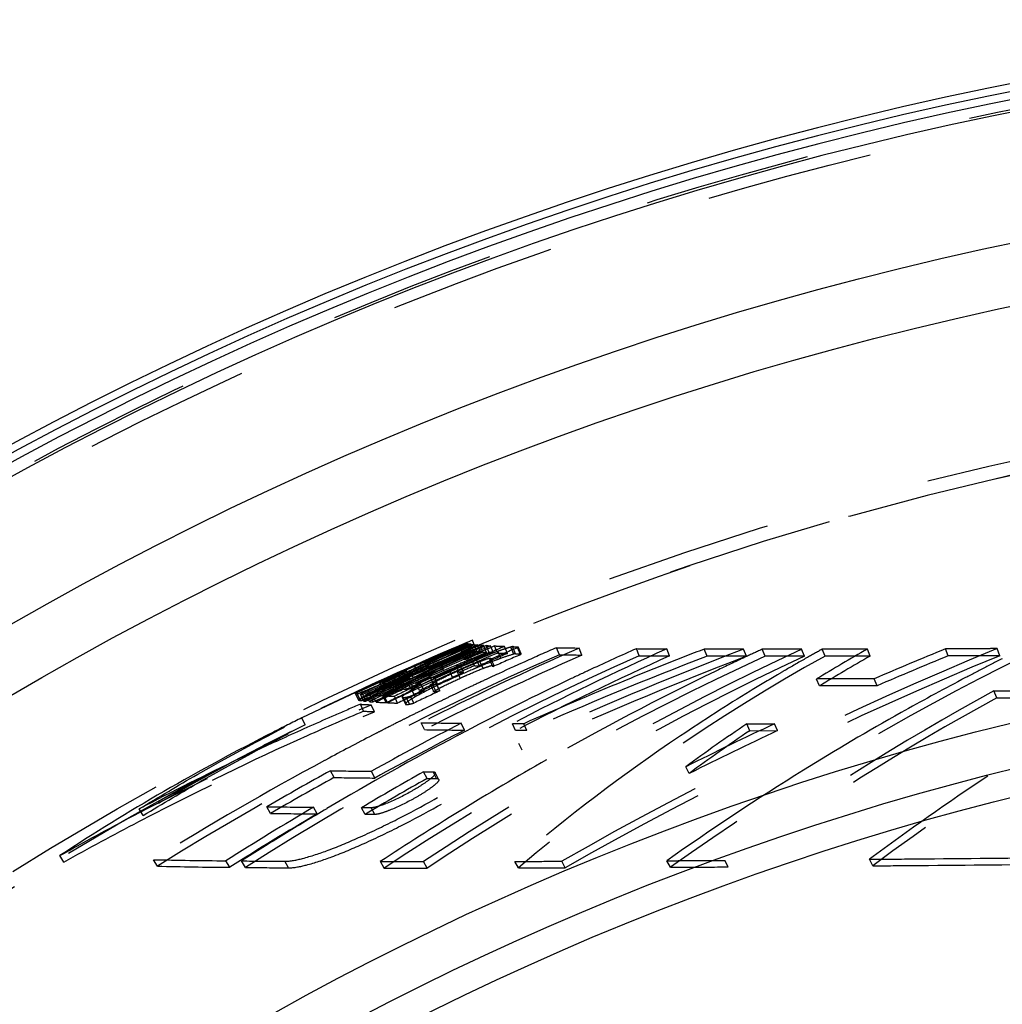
# Model space of a CAD drawing. Header units: millimetres. Extents: x 304 to 696, y 354 to 646.
# Tile 4 of 8: x 383 to 421, y 600 to 639. Entities that reach past the tile are written whole.
import ezdxf

# ---------------------------------------------------------------- set-up
doc = ezdxf.new("R2010")
doc.units = ezdxf.units.MM
doc.header["$LTSCALE"] = 65.185185
doc.linetypes.add('HIDDEN', pattern=[0.2, 0.1, -0.1])
doc.layers.add('KOERPER', color=7, linetype='CONTINUOUS')
doc.layers.add('KONST.EL_MIT_GEO', color=7, linetype='CONTINUOUS')

msp = doc.modelspace()

# ---------------------------------------------------------------- linework, layer by layer
at = {"layer": 'KOERPER', "color": 8, "linetype": 'HIDDEN'}
msp.add_circle((448.916, 499.1), 139, dxfattribs=at)
for start, end in [(116.16598, 112.91976), (113.94808, 114.48931)]:
    msp.add_arc((448.916, 499.1), 125, start, end, dxfattribs=at)
at = {"layer": 'KONST.EL_MIT_GEO', "color": 8, "linetype": 'HIDDEN'}
for p, q in [((400.119, 614.508), (398.056, 613.613)), ((400.099, 614.488), (400.216, 614.211)), ((400.251, 614.192), (400.105, 614.5)), ((400.519, 614.152), (400.35, 614.605)), ((399.632, 614.213), (399.441, 614.132)), ((399.823, 614.293), (399.632, 614.213)), ((400.022, 613.864), (399.904, 614.139)), ((400.229, 614.342), (399.945, 614.217)), ((400.056, 614.164), (399.983, 614.133)), ((400.102, 613.858), (399.983, 614.133)), ((400.266, 614.253), (400.056, 614.164)), ((400.206, 614.453), (400.129, 614.42)), ((400.392, 614.186), (400.151, 614.082)), ((400.297, 614.181), (400.18, 614.457)), ((400.323, 614.176), (400.206, 614.453)), ((400.305, 614.438), (400.206, 614.396)), ((400.311, 614.377), (400.229, 614.342)), ((400.349, 614.288), (400.266, 614.253)), ((400.401, 614.165), (400.284, 614.441)), ((400.422, 614.426), (400.311, 614.377)), ((400.445, 614.328), (400.349, 614.288)), ((400.487, 614.227), (400.392, 614.186)), ((400.555, 614.374), (400.445, 614.328)), ((400.597, 614.275), (400.487, 614.227)), ((400.655, 614.14), (400.538, 614.416)), ((400.637, 614.409), (400.555, 614.374)), ((400.799, 614.361), (400.597, 614.275)), ((400.754, 614.133), (400.637, 614.409)), ((400.857, 614.224), (400.728, 614.168)), ((400.783, 614.399), (400.749, 614.401)), ((400.9, 614.123), (400.783, 614.399)), ((400.875, 614.394), (400.799, 614.361)), ((401.081, 614.321), (400.857, 614.224)), ((400.992, 614.118), (400.875, 614.394)), ((401.171, 614.108), (401.054, 614.384)), ((401.212, 614.377), (401.081, 614.321)), ((401.329, 614.101), (401.212, 614.377)), ((401.253, 614.375), (401.212, 614.377)), ((401.46, 613.893), (401.343, 614.169)), ((401.718, 614.085), (401.602, 614.361)), ((401.959, 614.056), (401.843, 614.332)), ((402.029, 614.074), (401.913, 614.35)), ((401.937, 614.35), (401.913, 614.35)), ((402.224, 614.037), (402.107, 614.313)), ((402.252, 614.068), (402.135, 614.344)), ((403.749, 614.033), (403.634, 614.309)), ((404.632, 614.019), (404.517, 614.295)), ((406.876, 613.995), (406.762, 614.271)), ((408.063, 613.987), (407.95, 614.263)), ((409.53, 613.98), (409.419, 614.256)), ((411.069, 613.976), (410.958, 614.252)), ((411.803, 613.975), (411.693, 614.251)), ((413.233, 614.25), (411.693, 614.251)), ((413.342, 613.975), (413.233, 614.25)), ((414.148, 613.975), (414.039, 614.251)), ((415.914, 613.978), (415.807, 614.254)), ((418.966, 613.987), (418.861, 614.263)), ((420.993, 613.996), (420.889, 614.272)), ((398.474, 613.751), (398.189, 613.625)), ((398.608, 613.45), (398.455, 613.767)), ((398.674, 613.839), (398.474, 613.751)), ((398.677, 613.807), (398.487, 613.725)), ((398.868, 613.889), (398.677, 613.807)), ((399.156, 613.478), (399.035, 613.753)), ((399.21, 613.474), (399.089, 613.749)), ((400.423, 613.605), (400.304, 613.88)), ((400.633, 613.573), (400.481, 613.873)), ((400.758, 613.498), (400.639, 613.773)), ((401.143, 613.563), (401.024, 613.838)), ((401.194, 613.611), (401.057, 613.903)), ((402.396, 613.76), (402.148, 613.649)), ((413.343, 613.975), (411.804, 613.975)), ((397.771, 613.066), (397.647, 613.339)), ((397.882, 613.127), (397.759, 613.401)), ((397.88, 613.378), (397.788, 613.336)), ((398.049, 613.36), (397.824, 613.256)), ((398.1, 613.477), (397.88, 613.378)), ((398.02, 613.137), (397.897, 613.411)), ((398.16, 613.342), (397.998, 613.27)), ((398.134, 613.4), (398.049, 613.36)), ((398.077, 613.623), (398.056, 613.613)), ((398.178, 613.339), (398.056, 613.613)), ((398.189, 613.625), (398.06, 613.567)), ((398.199, 613.349), (398.077, 613.623)), ((398.363, 613.594), (398.1, 613.477)), ((398.414, 613.333), (398.293, 613.607)), ((398.514, 613.661), (398.363, 613.594)), ((399.58, 613.115), (399.458, 613.389)), ((399.828, 613.341), (399.708, 613.615)), ((399.76, 613.613), (399.725, 613.614)), ((399.861, 613.114), (399.74, 613.388)), ((399.988, 613.334), (399.868, 613.609)), ((401.529, 613.366), (401.36, 613.289)), ((401.656, 613.425), (401.529, 613.366)), ((401.827, 613.503), (401.656, 613.425)), ((401.952, 613.56), (401.827, 613.503)), ((402.148, 613.649), (401.952, 613.56)), ((409.977, 613.442), (409.849, 613.381)), ((396.976, 613.128), (393.662, 611.559)), ((396.703, 612.995), (396.424, 612.867)), ((396.822, 613.008), (396.74, 612.971)), ((396.925, 612.751), (396.8, 613.024)), ((396.997, 612.714), (396.872, 612.987)), ((397.101, 612.855), (396.976, 613.128)), ((397.382, 612.841), (397.258, 613.114)), ((397.388, 612.889), (397.352, 612.968)), ((397.534, 612.96), (397.412, 612.904)), ((397.568, 613.028), (397.444, 613.301)), ((397.635, 613.108), (397.453, 613.027)), ((397.578, 612.754), (397.453, 613.027)), ((397.658, 612.687), (397.534, 612.96)), ((397.824, 613.256), (397.577, 613.141)), ((397.791, 613.026), (397.633, 612.954)), ((397.758, 612.681), (397.633, 612.954)), ((397.848, 613.203), (397.635, 613.108)), ((397.904, 613.078), (397.791, 613.026)), ((397.998, 613.27), (397.848, 613.203)), ((397.991, 613.118), (397.904, 613.078)), ((398.801, 613.313), (398.696, 613.265)), ((398.819, 612.884), (398.696, 613.157)), ((398.98, 612.878), (398.857, 613.151)), ((399.018, 612.707), (398.894, 612.98)), ((400.879, 613.066), (400.807, 613.032)), ((401.034, 613.138), (400.879, 613.066)), ((401.287, 613.255), (401.034, 613.138)), ((401.36, 613.289), (401.287, 613.255)), ((413.93, 612.81), (413.817, 613.083)), ((416.188, 612.818), (416.077, 613.09)), ((396.424, 612.867), (396.222, 612.773)), ((396.383, 612.397), (396.257, 612.668)), ((396.683, 612.564), (396.562, 612.507)), ((396.907, 612.824), (396.637, 612.696)), ((396.805, 612.621), (396.683, 612.564)), ((396.849, 612.658), (396.724, 612.93)), ((396.726, 612.93), (396.724, 612.93)), ((396.851, 612.657), (396.726, 612.93)), ((397.047, 612.734), (396.805, 612.621)), ((396.851, 612.657), (396.849, 612.658)), ((397.107, 612.919), (396.907, 612.824)), ((397.169, 612.791), (397.047, 612.734)), ((397.231, 612.588), (397.056, 612.505)), ((397.412, 612.904), (397.169, 612.791)), ((397.364, 612.65), (397.231, 612.588)), ((397.94, 612.671), (397.816, 612.944)), ((397.942, 612.919), (397.842, 612.873)), ((398.057, 612.665), (397.933, 612.938)), ((398.098, 612.382), (397.973, 612.654)), ((398.272, 612.632), (398.147, 612.904)), ((398.452, 612.625), (398.328, 612.897)), ((398.839, 612.563), (398.715, 612.835)), ((398.922, 612.577), (398.798, 612.85)), ((399.067, 612.618), (398.943, 612.891)), ((399.851, 612.58), (399.693, 612.505)), ((400.033, 612.667), (399.851, 612.58)), ((400.251, 612.771), (400.033, 612.667)), ((420.87, 612.347), (420.761, 612.619)), ((395.897, 612.256), (395.742, 612.549)), ((395.962, 612.239), (395.834, 612.511)), ((396.082, 612.221), (395.955, 612.492)), ((396.182, 612.209), (396.055, 612.481)), ((396.296, 612.198), (396.169, 612.47)), ((396.452, 612.186), (396.324, 612.458)), ((396.562, 612.507), (396.441, 612.45)), ((396.511, 612.299), (396.441, 612.45)), ((396.568, 612.178), (396.511, 612.299)), ((396.97, 612.156), (396.843, 612.427)), ((397.056, 612.505), (396.887, 612.425)), ((397.014, 612.154), (396.887, 612.425)), ((397.414, 612.137), (397.287, 612.408)), ((397.592, 612.37), (397.719, 612.099)), ((397.76, 612.084), (397.633, 612.355)), ((397.875, 612.097), (397.748, 612.368)), ((398.044, 612.136), (397.918, 612.407)), ((399.031, 612.185), (398.735, 612.041)), ((399.104, 612.22), (399.031, 612.185)), ((399.23, 612.282), (399.104, 612.22)), ((396.084, 611.823), (395.955, 612.093)), ((395.998, 612.091), (395.955, 612.093)), ((396.504, 611.803), (396.376, 612.073)), ((398.36, 611.856), (398.251, 611.802)), ((398.433, 611.892), (398.36, 611.856)), ((398.735, 612.041), (398.433, 611.892)), ((393.795, 611.29), (393.662, 611.559)), ((398.467, 611.101), (398.337, 611.37)), ((400.031, 611.081), (399.903, 611.35)), ((402.033, 611.065), (401.906, 611.333)), ((402.35, 611.331), (401.906, 611.333)), ((402.477, 611.062), (402.033, 611.065)), ((402.477, 611.062), (402.35, 611.331)), ((411.081, 611.326), (412.172, 611.33)), ((411.201, 611.058), (411.081, 611.326)), ((411.201, 611.058), (412.291, 611.061)), ((412.291, 611.061), (412.172, 611.33)), ((402.29, 610.293), (402.161, 610.56)), ((394.729, 609.985), (394.559, 609.893)), ((394.924, 609.226), (394.786, 609.49)), ((408.83, 609.385), (408.703, 609.649)), ((396.523, 609.205), (396.386, 609.469)), ((398.568, 609.188), (398.433, 609.452)), ((398.433, 609.452), (398.8, 609.45)), ((398.568, 609.188), (398.935, 609.186)), ((398.935, 609.186), (398.8, 609.45)), ((399.02, 609.155), (398.885, 609.419)), ((387.45, 607.737), (387.302, 607.997)), ((392.443, 607.823), (392.299, 608.084)), ((394.262, 607.799), (394.119, 608.06)), ((396.143, 607.783), (396.002, 608.044)), ((396.375, 608.042), (396.002, 608.044)), ((396.516, 607.781), (396.375, 608.042)), ((396.516, 607.781), (396.144, 607.783)), ((384.351, 605.914), (384.196, 606.17)), ((388.011, 605.753), (387.858, 606.009)), ((416.023, 605.768), (415.894, 606.024)), ((390.84, 605.71), (390.69, 605.966)), ((391.455, 605.704), (391.305, 605.96)), ((393.143, 605.691), (392.994, 605.947)), ((396.883, 605.679), (396.738, 605.934)), ((396.738, 605.934), (398.432, 605.934)), ((396.881, 605.679), (398.576, 605.678)), ((398.576, 605.678), (398.432, 605.934)), ((402.142, 605.684), (402, 605.94)), ((403.978, 605.691), (403.838, 605.947)), ((408.093, 605.712), (407.956, 605.967)), ((410.361, 605.726), (410.227, 605.982))]:
    msp.add_line(p, q, dxfattribs=at)
for radius in [139, 138.464, 125.536, 125]:
    msp.add_circle((448.916, 499.1), radius, dxfattribs=at)
at = {"layer": 'KONST.EL_MIT_GEO', "color": 7, "linetype": 'Continuous'}
for radius in [133.87, 131.455, 115.55, 113.8, 112.728]:
    msp.add_circle((448.916, 499.1), radius, dxfattribs=at)
for radius, start, end in [(140, 93.09, 86.90886), (139.7, 93.12069, 86.87931), (139.384, 93.13465, 86.86535), (138.901, 93.13465, 86.86535)]:
    msp.add_arc((448.916, 499.1), radius, start, end, dxfattribs=at)
at = {"layer": 'KONST.EL_MIT_GEO', "color": 8, "linetype": 'HIDDEN'}
for centre, radius, start, end in [((448.916, 499.1), 125.3, 112.80508, 116.16598), ((448.978, 498.972), 125.435, 112.93443, 114.62923), ((448.938, 499.042), 125.36, 112.92585, 113.95338), ((448.985, 498.957), 125.151, 112.93452, 115.11337), ((449.115, 498.83), 125.291, 112.96347, 115.13559), ((449.553, 498.865), 125.581, 113.04066, 115.21428), ((449.424, 498.817), 125.322, 113.01715, 115.19106), ((449.552, 498.864), 125.282, 113.04061, 115.21421), ((446.834, 507.916), 115.883, 113.54657, 115.85568), ((450.669, 493.732), 130.572, 112.46088, 114.59504), ((450.667, 493.737), 130.267, 112.45972, 114.59386), ((450.075, 499.25), 124.915, 113.13727, 114.76062), ((450.259, 499.417), 125.054, 113.17033, 114.79432), ((450.258, 499.415), 124.756, 113.17026, 114.79423), ((448.938, 499.042), 125.06, 112.92584, 113.95337), ((446.711, 500.781), 122.777, 112.21859, 113.22596), ((453.384, 503.068), 121.488, 113.71823, 116.94312), ((446.712, 500.781), 122.477, 112.21723, 113.22471), ((460.862, 512.152), 112.661, 115.00887, 123.65161), ((449.044, 498.895), 125.518, 112.94746, 113.76888), ((449.217, 498.827), 125.599, 112.98084, 113.82232), ((449.402, 498.87), 125.564, 113.06635, 113.90809), ((449.044, 498.895), 125.218, 112.94744, 113.76886), ((449.216, 498.827), 125.299, 112.9808, 113.82229), ((447.893, 499.381), 124.261, 112.50854, 113.36745), ((449.122, 498.855), 125.563, 112.96333, 113.68878), ((447.853, 499.473), 124.461, 112.89079, 113.17732), ((446.945, 507.669), 116.453, 113.80295, 114.05901), ((448.021, 499.074), 124.894, 112.54843, 112.70021), ((448.1, 504.732), 119.552, 113.44298, 113.7746), ((400.799, 625.494), 11.39, 265.5353, 265.8941), ((448.101, 504.725), 119.259, 113.44358, 113.77521), ((450.474, 495.241), 128.869, 112.69447, 113.00931), ((450.394, 499.618), 124.854, 113.44023, 113.68213), ((400.828, 618.816), 4.409, 263.3216, 264.4579), ((400.93, 618.407), 4.275, 263.1796, 264.4839), ((401.164, 622.349), 7.957, 264.7376, 265.4861), ((450.486, 500.645), 123.778, 113.26191, 113.82763), ((401.264, 621.885), 7.769, 264.6476, 265.5026), ((401.732, 630.041), 15.671, 266.1123, 266.4023), ((401.847, 629.731), 15.636, 265.9942, 266.5305), ((402.361, 640.813), 26.462, 266.8223, 267.1694), ((402.454, 640.127), 26.051, 266.7828, 267.1771), ((406.647, 599.34), 15.748, 110.0055, 111.0275), ((450.992, 501.294), 123.138, 113.39021, 113.9406), ((403.354, 662.55), 48.22, 267.5029, 267.9179), ((405.789, 601.685), 13.252, 109.6033, 109.9882), ((405.99, 601.121), 13.85, 109.3088, 109.603), ((404.708, 604.812), 9.943, 107.9678, 109.3691), ((456.156, 507.084), 117.52, 114.21676, 117.49197), ((404.578, 698.001), 83.693, 268.19156, 268.32753), ((467.672, 466.764), 158.016, 111.03322, 114.49323), ((452.522, 502.327), 122.189, 113.58475, 114.2199), ((407.875, 850.838), 236.567, 268.97293, 269.18682), ((477.454, 476.797), 148.657, 112.36485, 119.68319), ((455.071, 505.989), 118.569, 114.04367, 114.98418), ((411.065, 1157.326), 543.072, 269.54604, 269.6714), ((465.578, 468.54), 156.163, 111.07678, 111.69892), ((458.781, 512.114), 112.469, 114.75072, 115.09786), ((450.466, 548.426), 75.232, 118.95981, 119.49423), ((451.258, 551.728), 71.877, 119.55311, 121.39305), ((474.034, 479.369), 145.741, 112.24504, 113.43283), ((452.9, 501.521), 122.78, 113.59783, 121.90398), ((455.408, 505.242), 119.091, 114.04964, 122.48069), ((459.284, 511.027), 113.37, 114.75997, 123.39575), ((450.429, 499.535), 124.644, 113.19866, 115.37468), ((449.011, 499.047), 125.352, 113.77776, 114.29148), ((447.982, 505.043), 119.22, 114.23956, 115.07614), ((450.061, 499.287), 125.174, 113.49801, 114.58026), ((453.383, 503.057), 121.199, 113.71814, 116.943), ((446.864, 507.849), 116.256, 114.31524, 114.57165), ((450.45, 495.184), 129.211, 113.42175, 113.68602), ((460.857, 512.121), 112.391, 115.00887, 123.65161), ((446.905, 507.76), 116.354, 114.05901, 114.31524), ((399.912, 624.913), 11.195, 265.5064, 265.7829), ((450.414, 499.573), 124.903, 113.924, 114.16583), ((450.338, 500.415), 124.007, 113.79582, 114.09724), ((450.404, 499.595), 124.878, 113.68213, 113.924), ((400.905, 625.076), 11.248, 265.4974, 265.9042), ((412.008, 586.055), 30.076, 112.9178, 113.1516), ((411.267, 587.808), 28.172, 112.6747, 112.9181), ((402.44, 666.674), 52.837, 267.6828, 267.8755), ((410.435, 589.801), 26.013, 112.4181, 112.675), ((409.656, 591.687), 23.972, 112.1556, 112.4173), ((450.485, 500.642), 123.481, 113.26191, 113.82763), ((408.33, 594.968), 20.433, 111.0335, 112.181), ((450.991, 501.29), 122.842, 113.39015, 113.94063), ((403.423, 661.148), 47.094, 267.4518, 267.9257), ((402.808, 611.031), 3.142, 104.3607, 105.6764), ((404.67, 697.063), 83.031, 268.17744, 268.33106), ((456.154, 507.064), 117.24, 114.2167, 117.49189), ((449.832, 549.464), 73.723, 118.9493, 130.30714), ((467.645, 466.803), 157.673, 111.02758, 114.48764), ((465.523, 468.654), 155.74, 111.07131, 113.87968), ((407.987, 850.856), 236.86, 268.97476, 269.18826), ((477.427, 476.799), 148.35, 112.35918, 119.67667), ((411.176, 1157.66), 543.682, 269.54683, 269.67197), ((467.209, 522.394), 102.159, 116.27118, 125.35656), ((458.858, 511.948), 112.652, 115.09794, 115.71603), ((450.361, 548.612), 75.018, 119.49415, 120.20325), ((451.269, 551.645), 71.662, 119.5615, 121.40207), ((472.704, 530.175), 94.484, 117.41688, 126.86284), ((474.016, 479.36), 145.447, 112.2398, 113.4274), ((466.564, 523.71), 100.987, 116.76371, 117.27391), ((449.131, 498.833), 125.588, 113.99525, 115.13562), ((449.425, 498.817), 125.623, 114.27082, 115.19106), ((449.102, 499.075), 125.325, 114.1845, 114.70436), ((449.011, 499.049), 125.05, 113.77775, 114.29147), ((447.983, 505.036), 118.928, 114.2402, 115.07681), ((450.433, 495.222), 128.87, 113.42093, 114.21408), ((446.828, 507.929), 116.168, 114.57166, 114.78167), ((450.437, 495.214), 129.178, 113.68602, 113.87159), ((450.425, 499.548), 124.93, 114.16583, 114.40764), ((450.494, 500.547), 123.878, 114.12162, 114.63478), ((450.493, 500.544), 123.581, 114.12162, 114.63478), ((400.033, 624.66), 11.216, 265.5154, 265.7913), ((413.868, 581.589), 34.912, 114.3766, 114.7631), ((416.987, 574.712), 42.464, 114.1953, 114.3808), ((416.09, 576.709), 40.274, 114.0028, 114.1953), ((415.227, 578.648), 38.152, 113.8029, 114.0029), ((401.89, 667.213), 53.642, 267.7238, 267.8391), ((450.337, 500.412), 123.709, 113.79582, 114.09724), ((401.954, 665.564), 52.267, 267.6687, 267.8444), ((414.401, 580.52), 36.106, 113.5947, 113.803), ((413.154, 583.38), 32.986, 113.1552, 113.5984), ((402.558, 666.477), 52.915, 267.6871, 267.8794), ((459.204, 511.249), 113.432, 115.79207, 119.55938), ((455.158, 505.803), 118.775, 114.98402, 115.39975), ((465.567, 468.568), 156.133, 111.6989, 112.32209), ((450.275, 548.761), 74.846, 120.20341, 120.49847), ((466.673, 523.498), 101.225, 117.27391, 117.77829), ((472.735, 530.264), 94.709, 118.47485, 123.45779), ((449.139, 498.818), 125.605, 114.656, 115.13958), ((448.977, 499.043), 125.356, 114.28145, 114.59667), ((449.101, 499.076), 125.024, 114.1845, 114.70435), ((391.544, 625.266), 13.385, 293.4587, 294.1595), ((448.976, 499.044), 125.055, 114.28144, 114.59666), ((384.573, 640.879), 30.484, 294.1024, 294.2904), ((446.743, 508.11), 115.968, 115.08497, 115.34189), ((374.288, 663.663), 55.482, 294.2925, 294.461), ((374.903, 662.362), 54.043, 294.4388, 294.6149), ((398.814, 633.044), 20.125, 266.3837, 266.6364), ((450.437, 499.522), 124.959, 114.4605, 114.84101), ((450.359, 500.344), 124.08, 114.6057, 114.88465), ((407.972, 594.079), 21.101, 115.6043, 116.6349), ((400.838, 665.014), 51.902, 267.6351, 267.8132), ((410.325, 589.19), 26.526, 115.1729, 115.6252), ((412.185, 585.235), 30.896, 114.7618, 115.1744), ((455.305, 505.497), 119.114, 115.40065, 117.62783), ((452.644, 502.061), 122.481, 115.03836, 115.32557), ((465.499, 468.732), 155.956, 112.32185, 113.88558), ((450.167, 548.942), 74.636, 120.49817, 121.45268), ((466.887, 523.095), 101.681, 117.77906, 119.30189), ((448.981, 498.965), 125.443, 114.87135, 115.11347), ((446.661, 508.283), 115.777, 115.59897, 115.85623), ((449.752, 499.645), 124.468, 114.74172, 115.29553), ((450.133, 500.03), 124.391, 114.81209, 115.36656), ((450.132, 500.028), 124.092, 114.81208, 115.36656), ((450.534, 500.491), 123.938, 114.91229, 115.44358), ((450.458, 499.476), 125.01, 114.89115, 115.13286), ((450.533, 500.488), 123.641, 114.91228, 115.44358), ((398.925, 632.584), 19.937, 266.3581, 266.6438), ((399.491, 645.426), 32.526, 267.07, 267.2541), ((451.051, 501.115), 123.326, 114.99422, 115.52069), ((399.6, 644.901), 32.273, 267.0518, 267.2598), ((401.684, 606.163), 7.477, 119.1618, 119.7555), ((402.282, 605.091), 8.704, 118.7931, 119.1672), ((451.05, 501.11), 123.03, 114.99428, 115.52067), ((403.592, 602.69), 11.439, 117.2973, 118.7481), ((400.328, 665.403), 52.544, 267.6342, 267.8176), ((450.359, 500.342), 123.782, 114.6057, 114.88465), ((400.439, 664.873), 52.286, 267.6246, 267.8219), ((405.527, 598.961), 15.64, 116.6474, 117.3311), ((400.96, 664.816), 51.976, 267.6394, 267.8172), ((449.879, 549.409), 74.087, 121.45108, 123.96816), ((469.469, 523.634), 101.443, 118.69549, 125.73198), ((396.48, 616.654), 4.195, 262.8152, 264.1842), ((396.607, 616.391), 4.204, 262.8303, 264.196), ((397.109, 623.429), 10.999, 265.0963, 265.9082), ((397.236, 623.177), 11.019, 265.106, 265.916), ((397.979, 636.442), 24.041, 266.3311, 267.2903), ((398.106, 636.208), 24.079, 266.3379, 267.2953), ((399.045, 658.296), 45.921, 267.3075, 267.8071), ((452.684, 501.976), 122.575, 115.61443, 115.8547), ((469.457, 523.584), 101.191, 118.69554, 125.73264), ((443.921, 499.029), 122.818, 112.98836, 113.49078), ((397.837, 646.949), 34.906, 266.9807, 267.4366), ((398.014, 647.63), 35.859, 266.9153, 267.5875), ((398.258, 656.156), 44.124, 267.4241, 267.5542), ((399.171, 658.09), 45.986, 267.3124, 267.8111), ((452.732, 501.878), 122.685, 116.36407, 116.61598), ((435.472, 526.458), 94.817, 116.16462, 116.91245), ((442.594, 502.069), 119.501, 113.48837, 114.51663), ((452.754, 501.835), 122.733, 116.61597, 116.80535), ((467.357, 522.263), 102.637, 119.30375, 121.78129), ((454.903, 504.259), 120.389, 117.18418, 119.08241), ((454.9, 504.245), 120.102, 117.18407, 119.08228), ((452.798, 501.747), 122.831, 117.09183, 117.25919), ((452.777, 501.789), 122.784, 116.80535, 117.09184), ((403.328, 941.497), 330.164, 269.1339, 269.40561), ((403.454, 941.577), 330.514, 269.13538, 269.40661), ((455.442, 505.231), 119.413, 117.62711, 117.79744), ((475.087, 477.035), 148.302, 115.10233, 116.59159), ((450.57, 552.806), 70.597, 124.01131, 126.37291), ((475.064, 477.034), 147.999, 115.09664, 116.5857), ((450.582, 552.719), 70.387, 124.02122, 126.3836), ((433.422, 530.46), 90.321, 116.90218, 120.00038), ((440.827, 505.944), 115.242, 114.51694, 115.49352), ((455.644, 504.856), 119.84, 117.79918, 120.60058), ((452.85, 501.647), 122.944, 117.25932, 118.21287), ((449.407, 550.107), 73.244, 123.96653, 130.33343), ((438.3, 511.222), 109.39, 115.4885, 117.78811), ((453.087, 501.216), 123.436, 118.30494, 121.90057), ((459.685, 510.395), 114.412, 119.55763, 121.54452), ((453.794, 502.285), 122.372, 118.82929, 120.16683), ((399.61, 915.161), 305.709, 269.0957, 269.39565), ((468.209, 520.901), 104.243, 121.78484, 125.31004), ((453.791, 502.275), 122.081, 118.82915, 120.16667), ((399.745, 915.201), 306.013, 269.09722, 269.39665), ((456.45, 506.48), 118.191, 119.39793, 120.75972), ((456.446, 506.463), 117.908, 119.39792, 120.75972), ((474.005, 528.343), 97.011, 123.45815, 126.79915), ((429.507, 537.307), 82.433, 120.02325, 123.34474), ((455.481, 503.716), 121.05, 120.45876, 122.36071), ((397.602, 942.998), 334.956, 269.09287, 269.40418), ((455.913, 504.398), 120.37, 120.59943, 121.53046), ((455.478, 503.703), 120.762, 120.45862, 122.36055), ((397.742, 943.05), 335.269, 269.09437, 269.40515), ((460.059, 509.784), 115.128, 121.54437, 123.36768), ((456.031, 504.204), 120.597, 121.53044, 122.46041), ((393.282, 870.928), 264.975, 268.82703, 269.43939), ((393.431, 870.919), 265.222, 268.82896, 269.44026), ((396.015, 1117.686), 511.748, 269.47258, 269.66172), ((396.162, 1117.847), 512.165, 269.47343, 269.66225)]:
    msp.add_arc(centre, radius, start, end, dxfattribs=at)
for points, knots in [([(509.425, 638.1), (502.971, 638.1), (489.763, 636.227), (471.021, 628.032), (453.906, 614.886), (439.033, 597.382), (426.891, 576.202), (414.74, 543.709), (411.137, 517.005), (411.137, 499.1)], [0, 0, 0, 0, 0.103363, 0.210479, 0.324205, 0.446029, 0.57605, 0.713211, 1, 1, 1, 1]), ([(400.18, 614.457), (400.172, 614.459), (400.158, 614.462), (400.145, 614.465), (400.138, 614.467)], [0, 0, 0, 0, 0.541764, 1, 1, 1, 1]), ([(400.284, 614.441), (400.271, 614.443), (400.248, 614.446), (400.225, 614.449), (400.214, 614.451)], [0, 0, 0, 0, 0.5288, 1, 1, 1, 1]), ([(400.297, 614.181), (400.288, 614.183), (400.273, 614.186), (400.258, 614.19), (400.251, 614.192)], [0, 0, 0, 0, 0.547759, 1, 1, 1, 1]), ([(401.913, 614.35), (401.902, 614.348), (401.878, 614.341), (401.854, 614.335), (401.841, 614.331)], [0, 0, 0, 0, 0.464401, 1, 1, 1, 1]), ([(402.107, 614.313), (402.113, 614.318), (402.123, 614.328), (402.132, 614.339), (402.135, 614.344)], [0, 0, 0, 0, 0.563578, 1, 1, 1, 1]), ([(410.958, 614.252), (410.827, 614.252), (410.313, 614.253), (409.8, 614.255), (409.419, 614.256)], [0, 0, 0, 0, 0.256972, 1, 1, 1, 1]), ([(415.807, 614.254), (415.656, 614.253), (415.067, 614.252), (414.478, 614.251), (414.039, 614.251)], [0, 0, 0, 0, 0.255348, 1, 1, 1, 1]), ([(420.889, 614.272), (420.717, 614.271), (420.041, 614.268), (419.365, 614.265), (418.861, 614.263)], [0, 0, 0, 0, 0.254507, 1, 1, 1, 1]), ([(399.74, 613.388), (399.967, 613.491), (400.265, 613.623), (400.568, 613.745), (400.639, 613.773)], [0, 0, 0, 0, 0.765717, 1, 1, 1, 1]), ([(401.46, 613.893), (401.399, 613.871), (401.122, 613.77), (400.847, 613.661), (400.633, 613.573)], [0, 0, 0, 0, 0.218281, 1, 1, 1, 1]), ([(400.639, 613.773), (400.733, 613.809), (400.869, 613.856), (401.011, 613.904), (401.057, 613.903)], [0, 0, 0, 0, 0.68752, 1, 1, 1, 1]), ([(401.075, 613.885), (401.071, 613.878), (401.055, 613.861), (401.036, 613.847), (401.024, 613.838)], [0, 0, 0, 0, 0.372474, 1, 1, 1, 1]), ([(401.959, 614.056), (401.924, 614.046), (401.756, 613.996), (401.591, 613.94), (401.46, 613.893)], [0, 0, 0, 0, 0.20795, 1, 1, 1, 1]), ([(402.224, 614.037), (402.23, 614.042), (402.239, 614.052), (402.248, 614.063), (402.252, 614.068)], [0, 0, 0, 0, 0.562406, 1, 1, 1, 1]), ([(411.069, 613.976), (410.937, 613.976), (410.424, 613.977), (409.911, 613.979), (409.53, 613.98)], [0, 0, 0, 0, 0.256942, 1, 1, 1, 1]), ([(415.914, 613.978), (415.764, 613.978), (415.175, 613.977), (414.586, 613.976), (414.148, 613.975)], [0, 0, 0, 0, 0.255369, 1, 1, 1, 1]), ([(420.993, 613.996), (420.821, 613.995), (420.145, 613.992), (419.47, 613.989), (418.966, 613.987)], [0, 0, 0, 0, 0.254571, 1, 1, 1, 1]), ([(397.258, 613.114), (397.317, 613.141), (397.53, 613.239), (397.744, 613.337), (397.897, 613.411)], [0, 0, 0, 0, 0.275798, 1, 1, 1, 1]), ([(397.647, 613.339), (397.632, 613.332), (397.554, 613.295), (397.475, 613.259), (397.413, 613.23)], [0, 0, 0, 0, 0.204124, 1, 1, 1, 1]), ([(397.759, 613.401), (397.765, 613.397), (397.692, 613.367), (397.679, 613.355), (397.647, 613.339)], [0, 0, 0, 0, 0.169514, 1, 1, 1, 1]), ([(397.897, 613.411), (397.943, 613.432), (398.075, 613.496), (398.207, 613.562), (398.293, 613.607)], [0, 0, 0, 0, 0.342899, 1, 1, 1, 1]), ([(398.02, 613.137), (398.062, 613.157), (398.194, 613.221), (398.326, 613.286), (398.414, 613.333)], [0, 0, 0, 0, 0.317261, 1, 1, 1, 1]), ([(398.894, 612.98), (398.953, 613.012), (399.232, 613.155), (399.516, 613.286), (399.74, 613.388)], [0, 0, 0, 0, 0.214085, 1, 1, 1, 1]), ([(400.633, 613.573), (400.551, 613.539), (400.198, 613.391), (399.848, 613.237), (399.58, 613.115)], [0, 0, 0, 0, 0.2323, 1, 1, 1, 1]), ([(399.861, 613.114), (399.941, 613.151), (400.238, 613.284), (400.537, 613.412), (400.758, 613.498)], [0, 0, 0, 0, 0.271305, 1, 1, 1, 1]), ([(400.758, 613.498), (400.848, 613.533), (400.984, 613.579), (401.126, 613.629), (401.175, 613.628)], [0, 0, 0, 0, 0.663235, 1, 1, 1, 1]), ([(401.194, 613.611), (401.19, 613.603), (401.173, 613.586), (401.155, 613.572), (401.143, 613.563)], [0, 0, 0, 0, 0.363643, 1, 1, 1, 1]), ([(387.302, 607.997), (388.056, 608.462), (391.197, 610.325), (394.459, 611.981), (396.976, 613.128)], [0, 0, 0, 0, 0.242445, 1, 1, 1, 1]), ([(396.257, 612.668), (396.321, 612.696), (396.656, 612.841), (396.989, 612.991), (397.258, 613.114)], [0, 0, 0, 0, 0.190876, 1, 1, 1, 1]), ([(396.872, 612.987), (396.835, 612.971), (396.788, 612.958), (396.737, 612.927), (396.726, 612.93)], [0, 0, 0, 0, 0.771747, 1, 1, 1, 1]), ([(397.382, 612.841), (397.446, 612.87), (397.659, 612.967), (397.871, 613.066), (398.02, 613.137)], [0, 0, 0, 0, 0.298487, 1, 1, 1, 1]), ([(397.771, 613.066), (397.747, 613.054), (397.62, 612.994), (397.492, 612.936), (397.388, 612.889)], [0, 0, 0, 0, 0.185171, 1, 1, 1, 1]), ([(397.882, 613.127), (397.889, 613.123), (397.814, 613.094), (397.801, 613.081), (397.771, 613.066)], [0, 0, 0, 0, 0.189837, 1, 1, 1, 1]), ([(399.58, 613.115), (399.436, 613.05), (398.936, 612.819), (398.44, 612.577), (398.098, 612.382)], [0, 0, 0, 0, 0.286164, 1, 1, 1, 1]), ([(398.696, 612.842), (398.687, 612.86), (398.794, 612.915), (398.841, 612.951), (398.894, 612.98)], [0, 0, 0, 0, 0.248781, 1, 1, 1, 1]), ([(399.018, 612.707), (399.074, 612.737), (399.351, 612.88), (399.635, 613.011), (399.861, 613.114)], [0, 0, 0, 0, 0.203011, 1, 1, 1, 1]), ([(416.077, 613.09), (415.884, 613.09), (415.131, 613.087), (414.378, 613.085), (413.817, 613.083)], [0, 0, 0, 0, 0.255736, 1, 1, 1, 1]), ([(387.45, 607.737), (388.211, 608.205), (391.344, 610.063), (394.599, 611.715), (397.101, 612.855)], [0, 0, 0, 0, 0.245202, 1, 1, 1, 1]), ([(395.834, 612.511), (395.87, 612.504), (396.014, 612.584), (396.151, 612.624), (396.257, 612.668)], [0, 0, 0, 0, 0.239454, 1, 1, 1, 1]), ([(396.383, 612.397), (396.436, 612.419), (396.771, 612.563), (397.103, 612.714), (397.382, 612.841)], [0, 0, 0, 0, 0.157913, 1, 1, 1, 1]), ([(396.997, 612.714), (396.962, 612.698), (396.914, 612.685), (396.864, 612.654), (396.851, 612.657)], [0, 0, 0, 0, 0.744154, 1, 1, 1, 1]), ([(397.388, 612.889), (397.287, 612.843), (397.157, 612.784), (397.026, 612.727), (396.997, 612.714)], [0, 0, 0, 0, 0.77643, 1, 1, 1, 1]), ([(397.973, 612.654), (397.947, 612.639), (397.858, 612.587), (397.77, 612.533), (397.71, 612.491)], [0, 0, 0, 0, 0.294637, 1, 1, 1, 1]), ([(398.82, 612.569), (398.811, 612.588), (398.919, 612.643), (398.965, 612.678), (399.018, 612.707)], [0, 0, 0, 0, 0.252118, 1, 1, 1, 1]), ([(416.188, 612.818), (415.996, 612.817), (415.243, 612.814), (414.49, 612.812), (413.93, 612.81)], [0, 0, 0, 0, 0.255784, 1, 1, 1, 1]), ([(420.761, 612.619), (421.093, 612.621), (422.459, 612.629), (423.825, 612.639), (424.858, 612.646)], [0, 0, 0, 0, 0.243333, 1, 1, 1, 1]), ([(395.742, 612.545), (395.744, 612.541), (395.753, 612.534), (395.763, 612.53), (395.769, 612.528)], [0, 0, 0, 0, 0.379761, 1, 1, 1, 1]), ([(395.779, 612.524), (395.787, 612.522), (395.805, 612.517), (395.824, 612.513), (395.834, 612.511)], [0, 0, 0, 0, 0.446928, 1, 1, 1, 1]), ([(395.87, 612.273), (395.871, 612.269), (395.881, 612.262), (395.89, 612.258), (395.897, 612.256)], [0, 0, 0, 0, 0.379624, 1, 1, 1, 1]), ([(395.906, 612.253), (395.914, 612.25), (395.933, 612.245), (395.951, 612.241), (395.962, 612.239)], [0, 0, 0, 0, 0.4471, 1, 1, 1, 1]), ([(395.962, 612.239), (396, 612.232), (396.144, 612.314), (396.281, 612.353), (396.383, 612.397)], [0, 0, 0, 0, 0.261348, 1, 1, 1, 1]), ([(397.71, 612.491), (397.676, 612.468), (397.637, 612.44), (397.585, 612.385), (397.592, 612.37)], [0, 0, 0, 0, 0.71618, 1, 1, 1, 1]), ([(397.592, 612.37), (397.595, 612.365), (397.609, 612.356), (397.624, 612.356), (397.633, 612.355)], [0, 0, 0, 0, 0.383947, 1, 1, 1, 1]), ([(398.098, 612.382), (397.996, 612.323), (397.862, 612.242), (397.745, 612.153), (397.713, 612.11), (397.719, 612.099)], [0, 0, 0, 0, 0.73821, 0.921944, 1, 1, 1, 1]), ([(420.87, 612.347), (421.202, 612.349), (422.567, 612.358), (423.932, 612.367), (424.965, 612.374)], [0, 0, 0, 0, 0.243151, 1, 1, 1, 1]), ([(384.196, 606.17), (385.143, 606.703), (389.112, 608.853), (393.213, 610.755), (396.376, 612.073)], [0, 0, 0, 0, 0.240874, 1, 1, 1, 1]), ([(384.351, 605.914), (385.318, 606.458), (389.279, 608.601), (393.372, 610.497), (396.504, 611.803)], [0, 0, 0, 0, 0.246413, 1, 1, 1, 1]), ([(396.084, 611.823), (395.343, 611.509), (392.424, 610.237), (389.555, 608.847), (387.45, 607.737)], [0, 0, 0, 0, 0.252606, 1, 1, 1, 1]), ([(397.719, 612.099), (397.721, 612.093), (397.736, 612.085), (397.751, 612.085), (397.76, 612.084)], [0, 0, 0, 0, 0.381151, 1, 1, 1, 1]), ([(451.483, 612.155), (437.807, 598.48), (422.235, 571.421), (411.925, 531.742), (410.101, 510.058), (410.101, 499.1)], [0, 0, 0, 0, 0.472264, 0.732411, 1, 1, 1, 1]), ([(393.795, 611.29), (392.966, 610.883), (389.737, 609.238), (386.606, 607.4), (384.351, 605.914)], [0, 0, 0, 0, 0.254714, 1, 1, 1, 1]), ([(392.994, 605.947), (393.228, 605.946), (393.811, 606.072), (394.8, 606.402), (396.039, 606.925), (397.907, 607.827), (399.717, 608.835), (401.283, 609.861), (401.912, 610.335), (402.161, 610.56)], [0, 0, 0, 0, 0.067929, 0.170556, 0.303177, 0.457025, 0.772221, 0.902806, 1, 1, 1, 1]), ([(393.143, 605.691), (393.376, 605.69), (393.957, 605.816), (394.944, 606.144), (396.181, 606.666), (398.048, 607.567), (399.856, 608.574), (401.417, 609.598), (402.043, 610.07), (402.29, 610.293)], [0, 0, 0, 0, 0.067918, 0.170197, 0.303068, 0.457335, 0.772846, 0.903223, 1, 1, 1, 1]), ([(398.885, 609.419), (398.903, 609.384), (398.802, 609.251), (398.612, 609.101), (398.272, 608.869), (397.723, 608.55), (397.157, 608.27), (396.653, 608.091), (396.454, 608.041), (396.375, 608.042)], [0, 0, 0, 0, 0.040472, 0.133679, 0.276417, 0.448868, 0.792033, 0.919241, 1, 1, 1, 1]), ([(399.02, 609.155), (399.04, 609.117), (398.926, 608.977), (398.732, 608.825), (398.392, 608.596), (397.854, 608.284), (397.296, 608.009), (396.796, 607.831), (396.595, 607.78), (396.516, 607.781)], [0, 0, 0, 0, 0.043844, 0.142554, 0.28473, 0.451355, 0.789364, 0.919055, 1, 1, 1, 1]), ([(398.935, 609.186), (398.946, 609.185), (398.976, 609.184), (399.011, 609.173), (399.02, 609.155)], [0, 0, 0, 0, 0.348505, 1, 1, 1, 1]), ([(490.762, 374.1), (485.934, 374.1), (476.117, 375.252), (461.928, 380.343), (448.575, 388.62), (431.921, 403.955), (415.285, 429.923), (403.769, 466.923), (401.015, 507.069), (406.327, 540.352), (415.153, 564.899), (426.201, 586.222), (437.655, 600.049), (446.447, 607.254)], [0, 0, 0, 0, 0.050198, 0.101683, 0.155522, 0.21242, 0.335866, 0.470744, 0.611435, 0.750659, 0.817638, 0.881835, 1, 1, 1, 1]), ([(397.139, 499.1), (397.139, 509.807), (398.587, 525.818), (403.434, 546.359), (409.957, 565.4), (421.062, 586.644), (433.567, 600.844), (440.409, 606.588)], [0, 0, 0, 0, 0.269429, 0.401523, 0.530434, 0.775188, 1, 1, 1, 1]), ([(415.894, 606.024), (416.501, 606.029), (419.02, 606.051), (421.539, 606.074), (423.451, 606.092)], [0, 0, 0, 0, 0.24113, 1, 1, 1, 1]), ([(402, 605.94), (402.151, 605.941), (402.764, 605.943), (403.376, 605.945), (403.838, 605.947)], [0, 0, 0, 0, 0.245688, 1, 1, 1, 1]), ([(402.142, 605.684), (402.292, 605.685), (402.904, 605.687), (403.516, 605.689), (403.978, 605.691)], [0, 0, 0, 0, 0.245655, 1, 1, 1, 1]), ([(407.956, 605.967), (408.142, 605.969), (408.899, 605.973), (409.656, 605.978), (410.227, 605.982)], [0, 0, 0, 0, 0.246071, 1, 1, 1, 1]), ([(408.093, 605.712), (408.279, 605.713), (409.035, 605.717), (409.791, 605.722), (410.361, 605.726)], [0, 0, 0, 0, 0.245996, 1, 1, 1, 1]), ([(416.023, 605.768), (416.629, 605.773), (419.146, 605.795), (421.663, 605.818), (423.574, 605.836)], [0, 0, 0, 0, 0.240761, 1, 1, 1, 1]), ([(403.409, 499.1), (403.409, 509.034), (405.062, 528.69), (414.407, 564.661), (428.522, 589.192), (440.918, 601.59)], [0, 0, 0, 0, 0.267583, 0.527723, 1, 1, 1, 1])]:
    msp.add_open_spline(points, degree=3, knots=knots, dxfattribs=at)
for points in [[(400.401, 614.165), (400.375, 614.168), (400.349, 614.172), (400.323, 614.176)], [(401.843, 614.332), (401.775, 614.313), (401.707, 614.292), (401.64, 614.27)], [(397.352, 612.968), (397.323, 613.033), (397.291, 613.096), (397.262, 613.161)], [(398.798, 612.85), (398.771, 612.843), (398.743, 612.834), (398.715, 612.835)], [(398.943, 612.891), (398.895, 612.876), (398.847, 612.862), (398.798, 612.85)], [(398.922, 612.577), (398.895, 612.57), (398.867, 612.562), (398.839, 612.563)], [(399.067, 612.618), (399.019, 612.603), (398.971, 612.589), (398.922, 612.577)], [(397.633, 612.355), (397.672, 612.354), (397.71, 612.361), (397.748, 612.368)], [(397.748, 612.368), (397.806, 612.379), (397.862, 612.393), (397.918, 612.407)], [(397.76, 612.084), (397.798, 612.083), (397.837, 612.09), (397.875, 612.097)], [(397.875, 612.097), (397.932, 612.108), (397.988, 612.121), (398.044, 612.136)], [(398.8, 609.45), (398.83, 609.45), (398.872, 609.446), (398.885, 609.419)]]:
    msp.add_open_spline(points, degree=3, dxfattribs=at)

doc.saveas('drawing.dxf')
